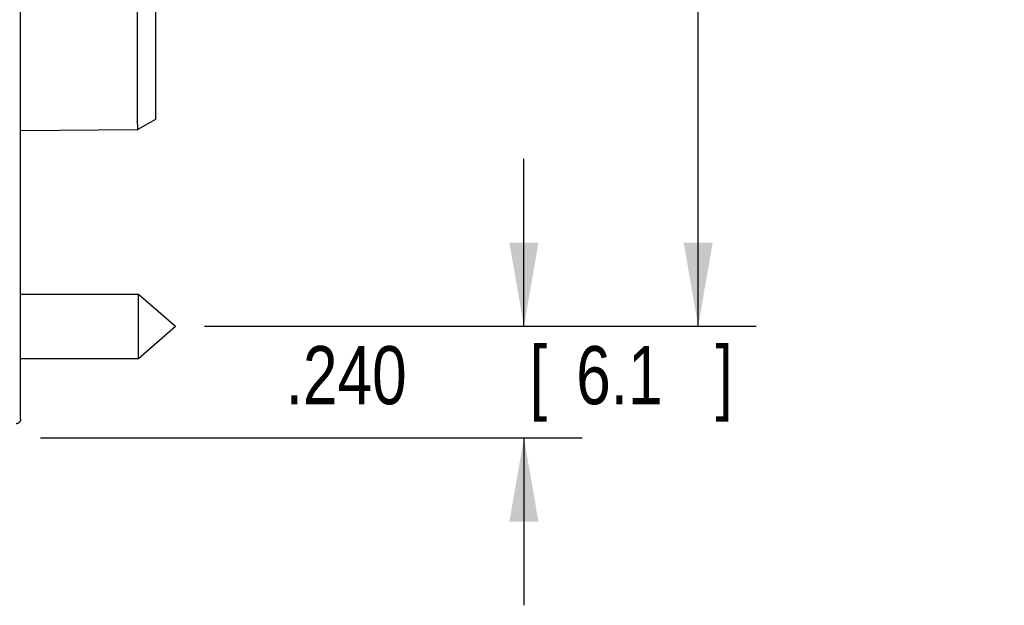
# Model space of a CAD drawing. Header units: inches. Extents: x 0 to 22, y 0 to 17.
# Tile 25 of 31: x 16.3 to 18.4, y 8.9 to 10.2. Entities that reach past the tile are written whole.
import ezdxf

# ---------------------------------------------------------------- set-up
doc = ezdxf.new("R2010")
doc.units = ezdxf.units.IN
doc.header["$LTSCALE"] = 1.21
doc.header["$MEASUREMENT"] = 0
doc.layers.get('0').update_dxf_attribs({"linetype": 'CONTINUOUS'})
doc.layers.add('DIMENSIONS', color=7, linetype='CONTINUOUS')
doc.styles.get("Standard").update_dxf_attribs({"font": 'txt', "width": 0.8})
doc.dimstyles.new('DIMSTYLE_1', dxfattribs={"dimtxt": 0.125, "dimasz": 0.18, "dimexe": 0.18, "dimexo": 0.0625, "dimgap": 0.09, "dimtad": 0, "dimtih": 1, "dimtoh": 1, "dimdec": 3, "dimzin": 4, "dimdsep": 46, "dimtxsty": 'STANDARD', "dimblk": '_FILLED', "dimblk1": '_FILLED', "dimblk2": '_FILLED', "dimcen": 0.09, "dimadec": 0, "dimazin": 0, "dimtp": 0.01, "dimtm": 0.01, "dimtfac": 1, "dimtdec": 3, "dimtofl": 0, "dimtmove": 0, "dimatfit": 3, "dimldrblk": '_FILLED', "dimfxl": 1, "dimtolj": 1, "dimtzin": 4, "dimarcsym": 0})

# ---------------------------------------------------------------- blocks, each defined once
blk = doc.blocks.new('_FILLED')
at = {"color": 0, "linetype": 'BYBLOCK'}
blk.add_solid([(0, 0), (-1, 0.174), (-1, -0.174)], dxfattribs=at)
blk = doc.blocks.new('*D8')
at = {"layer": 'DIMENSIONS', "color": 2, "linetype": 'CONTINUOUS'}
for p, q in [((16.6852, 14.0198), (17.8727, 14.0198)), ((17.7477, 14.0198), (17.7477, 11.9785)), ((17.7477, 9.4998), (17.7477, 11.7285)), ((16.6852, 9.4998), (17.8727, 9.4998))]:
    blk.add_line(p, q, dxfattribs=at)
at = {"layer": 'DIMENSIONS', "color": 2, "linetype": 'CONTINUOUS', "xscale": 0.18, "yscale": 0.18, "zscale": 0.18}
for p, rotation in [((17.7477, 14.0198), 90), ((17.7477, 9.4998), 270)]:
    blk.add_blockref('_FILLED', p, dxfattribs=dict(at, rotation=rotation))
at = {"layer": 'DIMENSIONS', "color": 2, "linetype": 'CONTINUOUS', "width": 0.8}
for s, p in [('4.520', (17.0352, 11.791)), ('[', (17.6602, 11.791)), ('114.81', (17.7602, 11.791)), (']', (18.3602, 11.791))]:
    blk.add_text(s, height=0.125, dxfattribs=at).set_placement(p)
blk = doc.blocks.new('*D9')
at = {"layer": 'DIMENSIONS', "color": 2, "linetype": 'CONTINUOUS'}
for p, q in [((17.3727, 9.4998), (17.3727, 9.8598)), ((16.6852, 9.4998), (17.4977, 9.4998)), ((16.3322, 9.2598), (17.4977, 9.2598)), ((17.3727, 9.2598), (17.3727, 8.8998))]:
    blk.add_line(p, q, dxfattribs=at)
at = {"layer": 'DIMENSIONS', "color": 2, "linetype": 'CONTINUOUS', "xscale": 0.18, "yscale": 0.18, "zscale": 0.18}
for p, rotation in [((17.3727, 9.4998), 270), ((17.3727, 9.2598), 90)]:
    blk.add_blockref('_FILLED', p, dxfattribs=dict(at, rotation=rotation))
at = {"layer": 'DIMENSIONS', "color": 2, "linetype": 'CONTINUOUS', "width": 0.8}
for s, p in [('.240', (16.8602, 9.3322)), ('[', (17.3852, 9.3322)), ('6.1', (17.4852, 9.3322)), (']', (17.7852, 9.3322))]:
    blk.add_text(s, height=0.125, dxfattribs=at).set_placement(p)

msp = doc.modelspace()

# ---------------------------------------------------------------- linework, layer by layer
at = {"color": 7, "linetype": 'CONTINUOUS'}
for p, q in [((16.2897, 9.3003), (16.2897, 14.2193)), ((16.5797, 11.7541), (16.5797, 9.9448)), ((16.5404, 11.712), (16.5404, 9.942)), ((16.5797, 9.9448), (16.5404, 9.922)), ((16.5404, 9.922), (16.2897, 9.9199)), ((16.2897, 9.5688), (16.5434, 9.5688)), ((16.5434, 9.5688), (16.6227, 9.4998)), ((16.5434, 9.4308), (16.5434, 9.5688)), ((16.5434, 9.4308), (16.6227, 9.4998)), ((16.2897, 9.4308), (16.5434, 9.4308))]:
    msp.add_line(p, q, dxfattribs=at)
for points, knots in [([(16.5404, 9.942), (16.5404, 9.9418), (16.5404, 9.9412), (16.5405, 9.9404), (16.5406, 9.9398), (16.5406, 9.9395)], [0, 0, 0, 0, 0.329215, 0.661384, 1, 1, 1, 1]), ([(16.5406, 9.9222), (16.5409, 9.9223), (16.5413, 9.9228), (16.5417, 9.9236), (16.542, 9.9248), (16.5421, 9.9263), (16.5422, 9.928), (16.5421, 9.93), (16.5419, 9.9321), (16.5416, 9.9345), (16.5412, 9.937), (16.5408, 9.9387), (16.5406, 9.9395)], [0, 0, 0, 0, 0.041876, 0.095319, 0.162722, 0.245224, 0.341913, 0.452055, 0.574732, 0.70765, 0.850284, 1, 1, 1, 1]), ([(16.2897, 9.3003), (16.2897, 9.2997), (16.2896, 9.2987), (16.2893, 9.2971), (16.2887, 9.2957), (16.2879, 9.2943), (16.2868, 9.2931), (16.2856, 9.2921), (16.2843, 9.2913), (16.2828, 9.2907), (16.2816, 9.2904), (16.2808, 9.2903), (16.2805, 9.2903)], [0, 0, 0, 0, 0.10524, 0.21081, 0.315834, 0.42144, 0.526684, 0.631941, 0.737499, 0.842443, 0.947922, 1, 1, 1, 1])]:
    msp.add_open_spline(points, degree=3, knots=knots, dxfattribs=at)

# ---------------------------------------------------------------- dimensions: what is measured, and where the dimension line sits
at = {"layer": 'DIMENSIONS', "color": 2, "linetype": 'CONTINUOUS'}
for base, p1, p2, picture, middle in [((17.7477, 14.0198), (16.6852, 9.4998), (16.6852, 14.0198), '*D8', (17.7477, 11.8535)), ((17.3727, 9.4998), (16.3322, 9.2598), (16.6852, 9.4998), '*D9', (17.3727, 9.3947))]:
    dim = msp.add_linear_dim(base=base, p1=p1, p2=p2, angle=90, dimstyle='DIMSTYLE_1', dxfattribs=at)
    dim.commit()
    dim.dimension.update_dxf_attribs({"geometry": picture, "text_midpoint": middle, "dimtype": 160})

doc.saveas('drawing.dxf')
